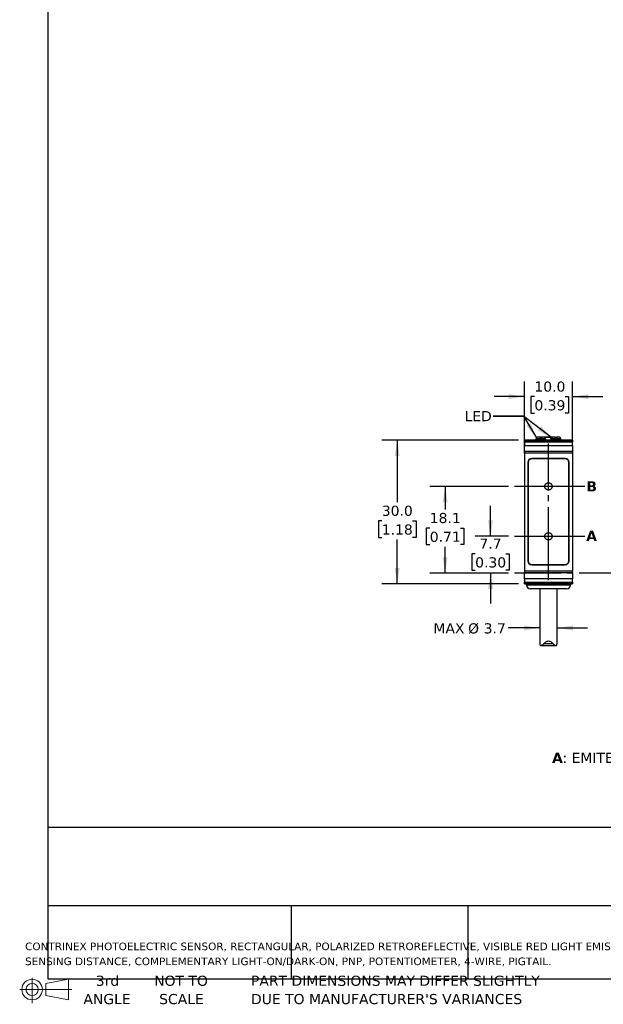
# Model space of a CAD drawing. Header units: millimetres. Extents: x 7 to 546, y 7 to 419.
# Tile 1 of 6: x 7 to 129, y 7 to 213. Entities that reach past the tile are written whole.
import ezdxf

# ---------------------------------------------------------------- set-up
doc = ezdxf.new("R2010")
doc.units = ezdxf.units.MM
doc.linetypes.add('SLD-Center', pattern=[19.05, 15.24, -1.27, 1.27, -1.27])
doc.linetypes.add('SLD-Solid', pattern=[0])
doc.layers.add('CENTER', color=40, linetype='SLD-Center')
doc.layers.add('DIMENSIONS', color=140, linetype='SLD-Solid', lineweight=25)
doc.layers.add('TEXT', color=140, linetype='SLD-Solid', lineweight=25)
doc.styles.add('SLDTEXTSTYLE0', font='VERDANAB.TTF')
doc.styles.add('SLDTEXTSTYLE1', font='VERDANA.TTF')
doc.styles.get("Standard").update_dxf_attribs({"font": 'VERDANA.TTF'})
doc.dimstyles.new('SLDDIMSTYLE0', dxfattribs={"dimtxt": 2.158008, "dimasz": 3.302, "dimexe": 0, "dimexo": 0.0625, "dimgap": 0.539502, "dimtad": 0, "dimtih": 1, "dimtoh": 1, "dimrnd": 1e-09, "dimzin": 12, "dimdsep": 46, "dimtxsty": 'SLDTEXTSTYLE1', "dimsah": 1, "dimcen": 0.09, "dimadec": 0, "dimazin": 3, "dimtfac": 1, "dimtmove": 0, "dimatfit": 0, "dimfxl": 0, "dimfrac": 2, "dimtolj": 1, "dimtzin": 12, "dimarcsym": 0})
doc.dimstyles.new('SLDDIMSTYLE1', dxfattribs={"dimtxt": 2.158008, "dimasz": 3.302, "dimexe": 0, "dimexo": 0.0625, "dimgap": 0.539502, "dimtad": 0, "dimtih": 1, "dimtoh": 1, "dimrnd": 1e-09, "dimzin": 12, "dimdsep": 46, "dimtxsty": 'SLDTEXTSTYLE1', "dimsah": 1, "dimcen": 0.09, "dimadec": 0, "dimazin": 3, "dimtfac": 1, "dimtofl": 0, "dimtmove": 0, "dimatfit": 3, "dimfxl": 0, "dimfrac": 2, "dimtolj": 1, "dimtzin": 12, "dimarcsym": 0})
doc.dimstyles.new('SLDDIMSTYLE2', dxfattribs={"dimtxt": 2.158008, "dimasz": 3.302, "dimexe": 0, "dimexo": 0.0625, "dimgap": 0.539502, "dimtad": 0, "dimtih": 1, "dimtoh": 1, "dimrnd": 1e-09, "dimzin": 4, "dimdsep": 46, "dimtxsty": 'SLDTEXTSTYLE1', "dimsah": 1, "dimcen": 0.09, "dimadec": 0, "dimazin": 1, "dimtfac": 1, "dimtmove": 0, "dimatfit": 0, "dimfxl": 0, "dimfrac": 2, "dimtolj": 1, "dimtzin": 12, "dimarcsym": 0})
doc.dimstyles.new('SLDDIMSTYLE4', dxfattribs={"dimtxt": 2.158008, "dimasz": 3.302, "dimexe": 0, "dimexo": 0.0625, "dimgap": 0.539502, "dimtad": 0, "dimtih": 1, "dimtoh": 1, "dimrnd": 1e-09, "dimzin": 4, "dimdsep": 46, "dimtxsty": 'SLDTEXTSTYLE1', "dimsah": 1, "dimcen": 0.09, "dimadec": 0, "dimazin": 1, "dimtfac": 1, "dimtofl": 0, "dimtmove": 0, "dimatfit": 3, "dimfxl": 0, "dimfrac": 2, "dimtolj": 1, "dimtzin": 12, "dimarcsym": 0})
doc.dimstyles.new('SLDDIMSTYLE5', dxfattribs={"dimtxt": 0.18, "dimasz": 3.302, "dimexe": 0, "dimexo": 0.0625, "dimgap": 0, "dimtad": 0, "dimtih": 1, "dimtoh": 1, "dimdec": 0, "dimrnd": 1e-09, "dimzin": 0, "dimdsep": 46, "dimtxsty": 'Standard', "dimsah": 1, "dimcen": 0.09, "dimadec": 0, "dimazin": 0, "dimtfac": 3.302, "dimtdec": 0, "dimtofl": 0, "dimtmove": 0, "dimatfit": 3, "dimfxl": 0, "dimfrac": 2, "dimtolj": 1, "dimtzin": 0, "dimarcsym": 0})

# ---------------------------------------------------------------- blocks, each defined once
blk = doc.blocks.new('Block11')
at = {"color": 7, "linetype": 'SLD-Solid', "lineweight": 18}
for p, q in [((2.59, 5.31), (2.59, 0)), ((5.48, 4.17), (10.18, 5.03)), ((5.48, 1.6), (5.48, 4.17)), ((10.18, 5.03), (10.18, 0.73)), ((0, 2.88), (10.87, 2.88)), ((5.48, 1.6), (10.18, 0.73))]:
    blk.add_line(p, q, dxfattribs=at)
for radius in [2.15, 1.29]:
    blk.add_circle((2.59, 2.88), radius, dxfattribs=at)
blk = doc.blocks.new('Block12')
at = {"color": 7, "linetype": 'Continuous'}
blk.add_blockref('Block11', (0, 0), dxfattribs=at)
blk = doc.blocks.new('SW_NOTE_0')
at = {"layer": 'TEXT', "color": 0, "attachment_point": 1}
for s, insert, char_height, style in [('A', (0, 2.69), 2.12, 'SLDTEXTSTYLE0'), (': EMITER AXIS      ', (2.19, 2.69), 2.1167, 'SLDTEXTSTYLE1'), ('B', (29.23, 2.69), 2.12, 'SLDTEXTSTYLE0'), (': RECEIVER AXIS', (31.38, 2.69), 2.1167, 'SLDTEXTSTYLE1')]:
    blk.add_mtext(s, dxfattribs=dict(at, insert=insert, char_height=char_height, style=style))
blk = doc.blocks.new('SW_NOTE_0_1')
at = {"layer": 'TEXT', "color": 0, "char_height": 1.5875, "attachment_point": 1, "style": 'SLDTEXTSTYLE1'}
for s, insert in [('CONTRINEX PHOTOELECTRIC SENSOR, RECTANGULAR, POLARIZED RETROREFLECTIVE, VISIBLE RED LIGHT EMISSION, 20-4200MM ', (0, 2.02)), ('SENSING DISTANCE, COMPLEMENTARY LIGHT-ON/DARK-ON, PNP, POTENTIOMETER, 4-WIRE, PIGTAIL.', (0, -1.1))]:
    blk.add_mtext(s, dxfattribs=dict(at, insert=insert))
blk = doc.blocks.new('SW_NOTE_0_4')
at = {"layer": 'TEXT', "color": 0, "char_height": 2.1167, "attachment_point": 1, "style": 'SLDTEXTSTYLE1'}
for s, insert in [('PART DIMENSIONS MAY DIFFER SLIGHTLY ', (0, 2.69)), ("DUE TO MANUFACTURER'S VARIANCES", (0, -1.13))]:
    blk.add_mtext(s, dxfattribs=dict(at, insert=insert))
blk = doc.blocks.new('SW_NOTE_0_5')
at = {"layer": 'TEXT', "color": 0, "char_height": 2.117, "attachment_point": 2, "style": 'SLDTEXTSTYLE1'}
for s, insert in [('NOT TO', (5.26, 2.69)), ('SCALE', (5.35, -1.13))]:
    blk.add_mtext(s, dxfattribs=dict(at, insert=insert))
blk = doc.blocks.new('SW_NOTE_0_6')
at = {"layer": 'TEXT', "color": 0, "char_height": 2.117, "attachment_point": 2, "style": 'SLDTEXTSTYLE1'}
for s, insert in [('3rd', (2.32, 2.69)), ('ANGLE', (2.22, -1.13))]:
    blk.add_mtext(s, dxfattribs=dict(at, insert=insert))
blk = doc.blocks.new('_D')
at = {"layer": 'DIMENSIONS'}
for p, q in [((105.12, 105.09), (105.12, 111.44)), ((108.89, 105.09), (101.95, 105.09)), ((101.92, 101.44), (101.19, 101.44)), ((101.19, 101.44), (101.19, 98.01)), ((108.33, 101.44), (109.05, 101.44)), ((109.05, 101.44), (109.05, 98.01)), ((101.19, 98.01), (101.92, 98.01)), ((108.89, 97.39), (101.95, 97.39)), ((105.12, 97.39), (105.12, 91.04)), ((109.05, 98.01), (108.33, 98.01))]:
    blk.add_line(p, q, dxfattribs=at)
for points in [[(105.12, 105.09), (105.63, 108.39), (104.62, 108.39)], [(105.12, 97.39), (104.62, 94.09), (105.63, 94.09)]]:
    blk.add_solid(points, dxfattribs=at)
at = {"layer": 'DIMENSIONS', "char_height": 2.117, "attachment_point": 1, "style": 'SLDTEXTSTYLE1'}
for s, insert in [('7.7', (102.81, 104.61)), ('0.30', (101.92, 100.7))]:
    blk.add_mtext(s, dxfattribs=dict(at, insert=insert))
blk = doc.blocks.new('_D_1')
at = {"layer": 'DIMENSIONS'}
for p, q in [((108.89, 115.49), (92.48, 115.49)), ((95.65, 115.49), (95.65, 110.71)), ((92.44, 106.8), (91.72, 106.8)), ((91.72, 106.8), (91.72, 103.37)), ((98.86, 106.8), (99.58, 106.8)), ((99.58, 106.8), (99.58, 103.37)), ((91.72, 103.37), (92.44, 103.37)), ((95.65, 97.39), (95.65, 102.88)), ((99.58, 103.37), (98.86, 103.37)), ((108.89, 97.39), (92.48, 97.39))]:
    blk.add_line(p, q, dxfattribs=at)
for points in [[(95.65, 115.49), (95.14, 112.19), (96.16, 112.19)], [(95.65, 97.39), (96.16, 100.69), (95.14, 100.69)]]:
    blk.add_solid(points, dxfattribs=at)
at = {"layer": 'DIMENSIONS', "char_height": 2.117, "attachment_point": 1, "style": 'SLDTEXTSTYLE1'}
for s, insert in [('18.1', (92.44, 109.97)), ('0.71', (92.44, 106.05))]:
    blk.add_mtext(s, dxfattribs=dict(at, insert=insert))
blk = doc.blocks.new('_D_10')
at = {"layer": 'DIMENSIONS'}
for p, q in [((110.95, 125.14), (82.46, 125.14)), ((85.64, 125.14), (85.64, 112.22)), ((82.43, 108.3), (81.71, 108.3)), ((81.71, 108.3), (81.71, 104.87)), ((88.85, 108.3), (89.57, 108.3)), ((89.57, 108.3), (89.57, 104.87)), ((81.71, 104.87), (82.43, 104.87)), ((89.57, 104.87), (88.85, 104.87)), ((85.64, 95.14), (85.64, 104.39)), ((110.95, 95.14), (82.46, 95.14))]:
    blk.add_line(p, q, dxfattribs=at)
for points in [[(85.64, 125.14), (85.13, 121.84), (86.15, 121.84)], [(85.64, 95.14), (86.15, 98.44), (85.13, 98.44)]]:
    blk.add_solid(points, dxfattribs=at)
at = {"layer": 'DIMENSIONS', "char_height": 2.117, "attachment_point": 1, "style": 'SLDTEXTSTYLE1'}
for s, insert in [('30.0', (82.43, 111.48)), ('1.18', (82.43, 107.56))]:
    blk.add_mtext(s, dxfattribs=dict(at, insert=insert))
blk = doc.blocks.new('_D_11')
at = {"layer": 'DIMENSIONS'}
for p, q in [((112.22, 122.36), (112.22, 137.42)), ((122.22, 124.16), (122.22, 137.42)), ((112.22, 134.25), (105.87, 134.25)), ((114.29, 134.25), (113.56, 134.25)), ((113.56, 134.25), (113.56, 130.82)), ((120.7, 134.25), (121.43, 134.25)), ((121.43, 134.25), (121.43, 130.82)), ((122.22, 134.25), (128.57, 134.25)), ((113.56, 130.82), (114.29, 130.82)), ((121.43, 130.82), (120.7, 130.82))]:
    blk.add_line(p, q, dxfattribs=at)
for points in [[(112.22, 134.25), (108.92, 134.76), (108.92, 133.74)], [(122.22, 134.25), (125.52, 133.74), (125.52, 134.76)]]:
    blk.add_solid(points, dxfattribs=at)
at = {"layer": 'DIMENSIONS', "char_height": 2.117, "attachment_point": 1, "style": 'SLDTEXTSTYLE1'}
for s, insert in [('10.0', (114.29, 137.42)), ('0.39', (114.29, 133.51))]:
    blk.add_mtext(s, dxfattribs=dict(at, insert=insert))
blk = doc.blocks.new('_D_12')
at = {"layer": 'DIMENSIONS'}
for p, q in [((115.42, 85.95), (108.8, 85.95)), ((119.02, 85.95), (125.37, 85.95))]:
    blk.add_line(p, q, dxfattribs=at)
for points in [[(115.42, 85.95), (112.12, 86.46), (112.12, 85.44)], [(119.02, 85.95), (122.32, 85.44), (122.32, 86.46)]]:
    blk.add_solid(points, dxfattribs=at)
at = {"layer": 'DIMENSIONS', "char_height": 2.117, "attachment_point": 1, "style": 'SLDTEXTSTYLE1'}
for s, insert in [('MAX ', (93.21, 86.92)), ('%%c', (100.44, 86.92)), ('3.7', (103.7, 86.92))]:
    blk.add_mtext(s, dxfattribs=dict(at, insert=insert))

msp = doc.modelspace()

# ---------------------------------------------------------------- linework, layer by layer
for p, q in [((114.641, 125.461), (114.619, 125.416)), ((115.429, 125.791), (114.831, 125.791)), ((115.619, 125.461), (115.429, 125.791)), ((115.523, 125.717), (115.506, 125.656)), ((115.766, 125.717), (115.523, 125.717)), ((115.809, 125.791), (115.619, 125.461)), ((116.406, 125.791), (115.809, 125.791)), ((117.738, 125.717), (116.453, 125.717)), ((116.619, 125.416), (116.596, 125.461)), ((118.031, 125.791), (117.697, 125.791)), ((117.819, 125.216), (117.738, 125.717)), ((117.841, 125.461), (117.819, 125.416)), ((118.629, 125.791), (118.031, 125.791)), ((118.819, 125.461), (118.629, 125.791)), ((118.914, 125.717), (118.671, 125.717)), ((119.009, 125.791), (118.819, 125.461)), ((118.931, 125.656), (118.914, 125.717)), ((119.606, 125.791), (119.009, 125.791)), ((119.819, 125.416), (119.796, 125.461)), ((122.219, 125.141), (112.219, 125.141)), ((112.219, 125.141), (112.219, 125.108)), ((112.219, 125.108), (122.219, 125.108)), ((112.219, 124.768), (112.219, 125.108)), ((122.219, 124.768), (112.219, 124.768)), ((112.219, 124.768), (112.219, 124.056)), ((112.219, 124.056), (122.219, 124.056)), ((112.219, 122.766), (112.219, 124.056)), ((114.619, 125.416), (114.619, 125.141)), ((116.619, 125.416), (114.619, 125.416)), ((116.619, 125.141), (116.619, 125.416)), ((117.819, 125.416), (117.819, 125.141)), ((119.819, 125.416), (117.819, 125.416)), ((119.819, 125.141), (119.819, 125.416)), ((122.219, 125.141), (122.219, 125.108)), ((122.219, 125.108), (122.219, 124.768)), ((122.219, 124.056), (122.219, 124.768)), ((122.219, 124.056), (122.219, 122.766)), ((122.219, 122.766), (112.219, 122.766)), ((112.219, 122.766), (112.219, 122.511)), ((112.219, 122.511), (112.219, 97.771)), ((112.219, 122.511), (122.219, 122.511)), ((120.719, 121.341), (113.719, 121.341)), ((122.219, 122.766), (122.219, 122.511)), ((122.219, 122.511), (122.219, 97.771)), ((112.919, 120.541), (112.919, 99.941)), ((112.969, 120.491), (112.969, 99.991)), ((120.669, 121.291), (113.769, 121.291)), ((121.469, 99.991), (121.469, 120.491)), ((121.519, 99.941), (121.519, 120.541)), ((113.719, 99.141), (120.719, 99.141)), ((113.769, 99.191), (120.669, 99.191)), ((122.219, 97.771), (112.219, 97.771)), ((112.219, 97.771), (112.219, 97.516)), ((112.219, 97.516), (122.219, 97.516)), ((112.219, 96.226), (112.219, 97.516)), ((122.219, 97.516), (122.219, 97.771)), ((122.219, 97.516), (122.219, 96.226)), ((122.219, 96.226), (112.219, 96.226)), ((112.219, 96.226), (112.219, 95.514)), ((112.219, 95.514), (122.219, 95.514)), ((112.219, 95.174), (112.219, 95.514)), ((122.219, 95.174), (112.219, 95.174)), ((112.219, 95.174), (112.219, 95.141)), ((112.219, 95.141), (122.219, 95.141)), ((112.619, 95.141), (112.619, 94.941)), ((112.619, 94.941), (121.819, 94.941)), ((121.819, 94.941), (121.819, 95.141)), ((122.219, 95.514), (122.219, 96.226)), ((122.219, 95.514), (122.219, 95.174)), ((122.219, 95.174), (122.219, 95.141)), ((115.419, 94.141), (115.419, 82.795)), ((119.019, 82.796), (119.019, 94.141)), ((115.426, 82.795), (115.425, 82.631)), ((115.622, 82.291), (118.809, 82.291)), ((118.198, 82.631), (116.239, 82.631)), ((119.012, 82.631), (119.011, 82.796))]:
    msp.add_line(p, q)
for centre, radius, start, end in [((115.619, 125.691), 0.1, 90, 165), ((118.818, 125.691), 0.1, 15, 90), ((113.719, 120.541), 0.8, 90, 180), ((120.719, 120.541), 0.8, 0, 90), ((113.769, 120.491), 0.8, 90, 180), ((120.669, 120.491), 0.8, 0, 90), ((113.719, 99.941), 0.8, 180, 270), ((113.769, 99.991), 0.8, 180, 270), ((120.669, 99.991), 0.8, 270, 0), ((120.719, 99.941), 0.8, 270, 0), ((113.419, 94.941), 0.8, 180, 270), ((121.019, 94.941), 0.8, 270, 0)]:
    msp.add_arc(centre, radius, start, end)
for centre, start_param, end_param in [((115.619, 118.84), 0.3927394, 0.4949341), ((115.619, 118.84), 5.7882512, 5.8904459), ((118.819, 118.84), 0.3927394, 0.4949341), ((118.819, 118.84), 5.7882512, 5.8904459)]:
    msp.add_ellipse(centre, major_axis=(0, 7.523), ratio=0.2734697, start_param=start_param, end_param=end_param)
for points, knots in [([(115.997, 125.791), (115.967, 125.791), (115.883, 125.791), (115.779, 125.791), (115.686, 125.791), (115.627, 125.791), (115.622, 125.791), (115.62, 125.791)], [0, 0, 0, 0, 0.1221906, 0.3359051, 0.5500842, 0.7748073, 1, 1, 1, 1]), ([(117.68, 125.791), (117.601, 125.791), (117.443, 125.791), (117.194, 125.791), (116.942, 125.791), (116.693, 125.791), (116.476, 125.791), (116.354, 125.791), (116.302, 125.791)], [0, 0, 0, 0, 0.16868171, 0.33754627, 0.51482149, 0.69246717, 0.86974244, 1, 1, 1, 1]), ([(117.738, 125.717), (117.737, 125.727), (117.734, 125.738), (117.73, 125.747), (117.726, 125.756), (117.722, 125.764), (117.717, 125.77), (117.711, 125.777), (117.705, 125.782), (117.699, 125.786), (117.693, 125.789), (117.687, 125.791), (117.68, 125.791)], [0, 0, 0, 0, 0.00003322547, 0.00003322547, 0.00003322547, 0.0000663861, 0.0000663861, 0.0000663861, 0.00010053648, 0.00010053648, 0.00010053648, 0.00013411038, 0.00013411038, 0.00013411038, 0.00013411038]), ([(121.019, 94.141), (121.019, 94.141), (119.316, 94.141), (115.121, 94.141), (113.419, 94.141), (113.419, 94.141)], [0, 0, 0, 0, 0.5, 0.5, 1, 1, 1, 1]), ([(115.425, 82.631), (115.432, 82.508), (115.451, 82.414), (115.529, 82.3), (115.59, 82.282), (115.743, 82.307), (115.835, 82.349), (116.03, 82.466), (116.135, 82.541), (116.239, 82.631)], [0, 0, 0, 0, 0.25, 0.25, 0.5, 0.5, 0.75, 0.75, 1, 1, 1, 1]), ([(116.239, 82.631), (116.361, 82.776), (116.496, 82.914), (116.739, 83.085), (116.826, 83.135), (117.016, 83.208), (117.118, 83.229), (117.322, 83.229), (117.424, 83.207), (117.612, 83.135), (117.7, 83.084), (117.941, 82.913), (118.077, 82.775), (118.198, 82.631)], [0, 0, 0, 0, 0.25, 0.25, 0.375, 0.375, 0.5, 0.5, 0.625, 0.625, 0.75, 0.75, 1, 1, 1, 1]), ([(118.198, 82.631), (118.302, 82.541), (118.406, 82.466), (118.553, 82.378), (118.6, 82.353), (118.69, 82.315), (118.732, 82.301), (118.847, 82.282), (118.908, 82.3), (118.986, 82.413), (119.005, 82.508), (119.012, 82.631)], [0, 0, 0, 0, 0.25, 0.25, 0.375, 0.375, 0.5, 0.5, 0.75, 0.75, 1, 1, 1, 1])]:
    msp.add_open_spline(points, degree=3, knots=knots)
msp.add_open_spline([(118.499, 125.791), (118.701, 125.791), (118.812, 125.791), (118.817, 125.791)], degree=3)
at = {"layer": 'CENTER'}
for p, q in [((117.219, 95.904), (117.219, 124.456)), ((124.842, 115.491), (110.16, 115.491)), ((110.16, 105.091), (124.842, 105.091)), ((157.944, 97.391), (110.16, 97.391))]:
    msp.add_line(p, q, dxfattribs=at)
for centre in [(117.219, 115.514), (117.219, 105.085)]:
    msp.add_circle(centre, 0.762, dxfattribs=at)
at = {"layer": 'DIMENSIONS'}
msp.add_solid([(114.73, 125.626), (113.477, 128.723), (112.604, 128.203)], dxfattribs=at)
at = {"layer": 'TEXT'}
for p, q in [((12.7, 419.1), (12.7, 12.7)), ((546.1, 44.252), (12.7, 44.252)), ((546.1, 27.94), (12.7, 27.94)), ((63.5, 27.94), (63.5, 12.7)), ((100.423, 27.94), (100.423, 12.7)), ((12.7, 12.7), (546.1, 12.7))]:
    msp.add_line(p, q, dxfattribs=at)
at = {"layer": 'TEXT', "flags": 128}
msp.add_lwpolyline([(105.661, 130.191), (112.011, 130.191), (114.73, 125.626)], dxfattribs=at)

# ---------------------------------------------------------------- block references
at = {"layer": 'TEXT'}
for name, p in [('SW_NOTE_0', (117.967, 57.178)), ('SW_NOTE_0_1', (7.966, 18.216)), ('Block12', (6.838, 7.554)), ('SW_NOTE_0_6', (22.847, 10.635)), ('SW_NOTE_0_5', (35.257, 10.635)), ('SW_NOTE_0_4', (55.119, 10.635))]:
    msp.add_blockref(name, p, dxfattribs=at)

# ---------------------------------------------------------------- texts
at = {"layer": 'TEXT', "attachment_point": 1}
for s, insert, char_height, style in [('LED', (99.699, 131.244), 2.1167, 'SLDTEXTSTYLE1'), ('LED', (99.699, 131.244), 2.1167, 'SLDTEXTSTYLE1'), ('B', (125.139, 116.572), 2.117, 'SLDTEXTSTYLE0'), ('A', (125.095, 106.229), 2.117, 'SLDTEXTSTYLE0')]:
    msp.add_mtext(s, dxfattribs=dict(at, insert=insert, char_height=char_height, style=style))

# ---------------------------------------------------------------- dimensions: what is measured, and where the dimension line sits
at = {"layer": 'DIMENSIONS'}
dim = msp.add_linear_dim(base=(122.219, 134.249), p1=(112.219, 121.091), p2=(122.219, 122.891), dimstyle='SLDDIMSTYLE2', dxfattribs=at)
dim.commit()
dim.dimension.update_dxf_attribs({"geometry": '_D_11', "text_midpoint": (117.494, 134.249), "dimtype": 160})
for base, p1, p2, dimstyle, picture, middle in [((85.639, 125.141), (112.219, 95.141), (112.219, 125.141), 'SLDDIMSTYLE4', '_D_10', (85.639, 108.305)), ((95.651, 115.491), (110.16, 97.391), (110.16, 115.491), 'SLDDIMSTYLE1', '_D_1', (95.651, 106.795)), ((105.123, 105.091), (110.16, 97.391), (110.16, 105.091), 'SLDDIMSTYLE0', '_D', (105.123, 101.442))]:
    dim = msp.add_linear_dim(base=base, p1=p1, p2=p2, angle=90, dimstyle=dimstyle, dxfattribs=at)
    dim.commit()
    dim.dimension.update_dxf_attribs({"geometry": picture, "text_midpoint": middle, "dimtype": 160})
dim = msp.add_linear_dim(base=(115.419, 85.948), p1=(119.019, 82.804), p2=(115.419, 82.804), text='MAX %%c3.7', dimstyle='SLDDIMSTYLE0', dxfattribs=at)
dim.commit()
dim.dimension.update_dxf_attribs({"geometry": '_D_12', "text_midpoint": (100.766, 85.948), "dimtype": 160})

# ---------------------------------------------------------------- leaders
at = {"layer": 'TEXT'}
msp.add_leader([(117.944, 125.649), (112.011, 130.191), (105.661, 130.191)], dimstyle='SLDDIMSTYLE5', dxfattribs=at)

doc.saveas('drawing.dxf')
